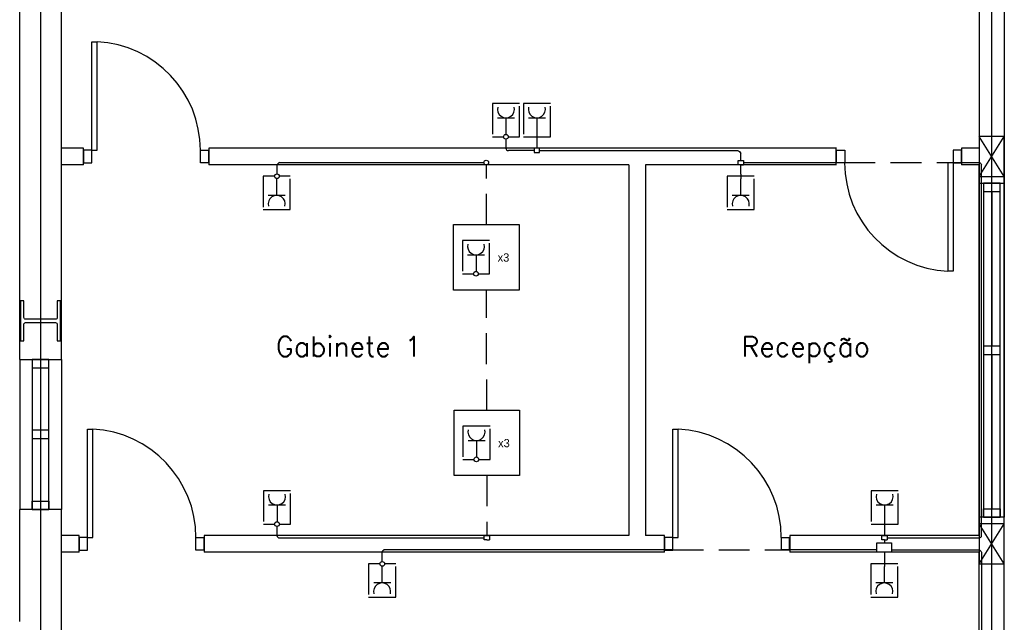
# Model space of a CAD drawing. Header units: millimetres. Extents: x -559 to 10735, y -2326 to 222.
# Tile 9 of 256: x -504 to -488, y 124 to 134. Entities that reach past the tile are written whole.
import ezdxf

# ---------------------------------------------------------------- set-up
doc = ezdxf.new("R2010")
doc.units = ezdxf.units.MM
doc.header["$LTSCALE"] = 4
doc.linetypes.add('HIDDEN2', pattern=[0.1875, 0.125, -0.0625])
for name, color, linetype in [('222', 22, 'Continuous'), ('Caminhos entre Quadros Eletricos', 2, 'Continuous'), ('Identificaçao de Comodos', 251, 'Continuous'), ('Planta Baixa', 251, 'Continuous')]:
    doc.layers.add(name, color=color, linetype=linetype)
doc.styles.add('ROMANS8', font='romans8', dxfattribs={"height": 0.2})

# ---------------------------------------------------------------- blocks, each defined once
blk = doc.blocks.new('AUW01D3S-flat-5-flat-1')
at = {"color": 9}
for p, q in [((-0.075, 0), (-0.075, -2)), ((0.075, 0), (0.075, -2))]:
    blk.add_line(p, q, dxfattribs=at)
blk = doc.blocks.new('AUD18D1S-flat-15-flat-1')
at = {"color": 9}
for p, q in [((-0.075, 0), (0.075, 0)), ((0.075, -2), (-0.075, -2))]:
    blk.add_line(p, q, dxfattribs=at)
blk = doc.blocks.new('AUD19D1S-flat-15-flat-1')
at = {"color": 9}
for p, q in [((0, 0), (0, 0)), ((0, -2), (0, -2))]:
    blk.add_line(p, q, dxfattribs=at)
blk = doc.blocks.new('AUD37D1S-flat-41-flat-1')
at = {"color": 9}
for p, q in [((0.05, 0), (-0.05, 0)), ((-0.05, 0), (-0.05, -0.05)), ((0.05, -0.05), (0.05, 0)), ((-0.05, -0.05), (0.05, -0.05))]:
    blk.add_line(p, q, dxfattribs=at)
at = {"color": 9, "oblique": 36.8699, "width": 1.25, "flags": 3}
for p in [(-0.05, -0.05), (0, -0.05), (0.05, -0.05)]:
    blk.add_attdef('JAMBPT', p, '', height=0.00632, rotation=333.43495, dxfattribs=at)
at = {"color": 9, "width": 0.5, "flags": 3}
for p in [(0, -0.05), (0.05, -0.05)]:
    blk.add_attdef('JAMBPT', p, '', height=0.01, rotation=270, dxfattribs=at)
blk = doc.blocks.new('AUD37D1S-flat-40-flat-1')
at = {"color": 9}
for p, q in [((-0.05, 0.05), (0.05, 0.05)), ((-0.05, 0), (-0.05, 0.05)), ((0.05, 0), (-0.05, 0)), ((0.05, 0.05), (0.05, 0))]:
    blk.add_line(p, q, dxfattribs=at)
at = {"color": 9, "text_generation_flag": 4, "flags": 3}
for p, height, rotation, width in [((-0.05, 0.05), 0.00632, 26.56505, 1.25), ((0, 0.05), 0.01, 90, 0.5), ((0, 0.05), 0.00632, 26.56505, 1.25), ((0.05, 0.05), 0.01, 90, 0.5), ((0.05, 0.05), 0.00632, 26.56505, 1.25)]:
    blk.add_attdef('JAMBPT', p, '', height=height, rotation=rotation, dxfattribs=dict(at, width=width))
blk = doc.blocks.new('AUD40D1S-flat-10-flat-1')
at = {"color": 9}
for p, q in [((0.05, 1), (-0.05, 1)), ((-0.05, 1), (-0.05, -1)), ((0.05, -1), (0.05, 1)), ((-0.05, -1), (0.05, -1))]:
    blk.add_line(p, q, dxfattribs=at)
blk = doc.blocks.new('AUD40D1S-flat-9-flat-1')
at = {"color": 9}
for p, q in [((0.05, 1), (-0.05, 1)), ((-0.05, 1), (-0.05, -1)), ((0.05, -1), (0.05, 1)), ((-0.05, -1), (0.05, -1))]:
    blk.add_line(p, q, dxfattribs=at)
blk = doc.blocks.new('AUD37D1S-flat-39-flat-1')
at = {"color": 9}
for p, q in [((0.05, 0), (-0.05, 0)), ((-0.05, 0), (-0.05, -0.05)), ((0.05, -0.05), (0.05, 0)), ((-0.05, -0.05), (0.05, -0.05))]:
    blk.add_line(p, q, dxfattribs=at)
at = {"color": 9, "oblique": 36.8699, "width": 1.25, "flags": 3}
for p in [(-0.05, -0.05), (0, -0.05), (0.05, -0.05)]:
    blk.add_attdef('JAMBPT', p, '', height=0.00632, rotation=333.43495, dxfattribs=at)
at = {"color": 9, "width": 0.5, "flags": 3}
for p in [(0, -0.05), (0.05, -0.05)]:
    blk.add_attdef('JAMBPT', p, '', height=0.01, rotation=270, dxfattribs=at)
blk = doc.blocks.new('AUW01D1S-flat-14-flat-1')
at = {"color": 9}
blk.add_line((0, 0.4625), (0, -0.4625), dxfattribs=at)
blk = doc.blocks.new('AUW01D1S-flat-13-flat-1')
at = {"color": 9}
blk.add_line((0, 0.4625), (0, -0.4625), dxfattribs=at)
blk = doc.blocks.new('AUW01D3S-flat-1-flat-1')
at = {"color": 9}
for p, q in [((-0.125, 0), (-0.125, -0.9)), ((0.125, 0), (0.125, -0.9))]:
    blk.add_line(p, q, dxfattribs=at)
blk = doc.blocks.new('AUD18D1S-flat-11-flat-1')
at = {"color": 9}
for p, q in [((-0.125, 0), (0.125, 0)), ((0.125, -0.9), (-0.125, -0.9))]:
    blk.add_line(p, q, dxfattribs=at)
blk = doc.blocks.new('AUD19D1S-flat-11-flat-1')
at = {"color": 9}
for p, q in [((0, 0), (0, 0)), ((0, -0.9), (0, -0.9))]:
    blk.add_line(p, q, dxfattribs=at)
blk = doc.blocks.new('AUD37D1S-flat-25-flat-1')
at = {"color": 9}
for p, q in [((0.05, 0), (-0.05, 0)), ((-0.05, 0), (-0.05, -0.05)), ((0.05, -0.05), (0.05, 0)), ((-0.05, -0.05), (0.05, -0.05))]:
    blk.add_line(p, q, dxfattribs=at)
at = {"color": 9, "oblique": 36.8699, "width": 1.25, "flags": 3}
for p in [(-0.05, -0.05), (0, -0.05), (0.05, -0.05)]:
    blk.add_attdef('JAMBPT', p, '', height=0.00632, rotation=333.43495, dxfattribs=at)
at = {"color": 9, "width": 0.5, "flags": 3}
for p in [(0, -0.05), (0.05, -0.05)]:
    blk.add_attdef('JAMBPT', p, '', height=0.01, rotation=270, dxfattribs=at)
blk = doc.blocks.new('AUD37D1S-flat-24-flat-1')
at = {"color": 9}
for p, q in [((-0.05, 0.05), (0.05, 0.05)), ((-0.05, 0), (-0.05, 0.05)), ((0.05, 0), (-0.05, 0)), ((0.05, 0.05), (0.05, 0))]:
    blk.add_line(p, q, dxfattribs=at)
at = {"color": 9, "text_generation_flag": 4, "flags": 3}
for p, height, rotation, width in [((-0.05, 0.05), 0.00632, 26.56505, 1.25), ((0, 0.05), 0.01, 90, 0.5), ((0, 0.05), 0.00632, 26.56505, 1.25), ((0.05, 0.05), 0.01, 90, 0.5), ((0.05, 0.05), 0.00632, 26.56505, 1.25)]:
    blk.add_attdef('JAMBPT', p, '', height=height, rotation=rotation, dxfattribs=dict(at, width=width))
blk = doc.blocks.new('AUD40D1S-flat-2-flat-1')
at = {"color": 9}
for p, q in [((0.05, 0.45), (-0.05, 0.45)), ((-0.05, 0.45), (-0.05, -0.45)), ((0.05, -0.45), (0.05, 0.45)), ((-0.05, -0.45), (0.05, -0.45))]:
    blk.add_line(p, q, dxfattribs=at)
blk = doc.blocks.new('AUD40D1S-flat-1-flat-1')
at = {"color": 9}
for p, q in [((0.05, 0.45), (-0.05, 0.45)), ((-0.05, 0.45), (-0.05, -0.45)), ((0.05, -0.45), (0.05, 0.45)), ((-0.05, -0.45), (0.05, -0.45))]:
    blk.add_line(p, q, dxfattribs=at)
blk = doc.blocks.new('AUD37D1S-flat-23-flat-1')
at = {"color": 9}
for p, q in [((0.05, 0), (-0.05, 0)), ((-0.05, 0), (-0.05, -0.05)), ((0.05, -0.05), (0.05, 0)), ((-0.05, -0.05), (0.05, -0.05))]:
    blk.add_line(p, q, dxfattribs=at)
at = {"color": 9, "oblique": 36.8699, "width": 1.25, "flags": 3}
for p in [(-0.05, -0.05), (0, -0.05), (0.05, -0.05)]:
    blk.add_attdef('JAMBPT', p, '', height=0.00632, rotation=333.43495, dxfattribs=at)
at = {"color": 9, "width": 0.5, "flags": 3}
for p in [(0, -0.05), (0.05, -0.05)]:
    blk.add_attdef('JAMBPT', p, '', height=0.01, rotation=270, dxfattribs=at)
blk = doc.blocks.new('AUW01D1S-flat-2-flat-1')
at = {"color": 9}
blk.add_line((0, 0.1875), (0, -0.1875), dxfattribs=at)
blk = doc.blocks.new('AUW01D1S-flat-1-flat-1')
at = {"color": 9}
blk.add_line((0, 0.1875), (0, -0.1875), dxfattribs=at)
blk = doc.blocks.new('AUD18D1S-flat-8-flat-1')
at = {"color": 9}
for p, q in [((0, -0.05), (0, 0.05)), ((0.75, 0.05), (0.75, -0.05))]:
    blk.add_line(p, q, dxfattribs=at)
blk = doc.blocks.new('AUD19D1S-flat-8-flat-1')
at = {"color": 9}
for p, q in [((0, 0), (0, 0)), ((0.75, 0), (0.75, 0))]:
    blk.add_line(p, q, dxfattribs=at)
blk = doc.blocks.new('AUD37D1S-flat-18-flat-1')
at = {"color": 9}
for p, q in [((0, 0.0375), (0, -0.0375)), ((0.05, 0.0375), (0, 0.0375)), ((0.05, -0.0375), (0.05, 0.0375)), ((0, -0.0375), (0.05, -0.0375))]:
    blk.add_line(p, q, dxfattribs=at)
at = {"color": 9, "oblique": 22.61986, "width": 1.083333, "flags": 3}
for p in [(0.05, 0.0375), (0.05, 0), (0.05, -0.0375)]:
    blk.add_attdef('JAMBPT', p, '', height=0.00588, rotation=56.30993, dxfattribs=at)
at = {"color": 9, "width": 0.666667, "flags": 3}
for p in [(0.05, 0.0375), (0.05, 0)]:
    blk.add_attdef('JAMBPT', p, '', height=0.0075, dxfattribs=at)
blk = doc.blocks.new('AUD37D1S-flat-17-flat-1')
at = {"color": 9}
for p, q in [((-0.05, 0.0375), (0, 0.0375)), ((-0.05, -0.0375), (-0.05, 0.0375)), ((0, 0.0375), (0, -0.0375)), ((0, -0.0375), (-0.05, -0.0375))]:
    blk.add_line(p, q, dxfattribs=at)
at = {"color": 9, "text_generation_flag": 4, "flags": 3}
for p, height, rotation, width in [((-0.05, 0.0375), 0.00588, 123.69007, 1.083333), ((-0.05, 0.0375), 0.0075, 180, 0.666667), ((-0.05, 0), 0.0075, 180, 0.666667), ((-0.05, 0), 0.00588, 123.69007, 1.083333), ((-0.05, -0.0375), 0.00588, 123.69007, 1.083333)]:
    blk.add_attdef('JAMBPT', p, '', height=height, rotation=rotation, dxfattribs=dict(at, width=width))
blk = doc.blocks.new('AUD41D1S-flat-8-flat-1')
at = {"color": 9}
for p, q in [((-0.375, 0.0375), (-0.375, -0.0375)), ((0.375, -0.0375), (0.375, 0.0375))]:
    blk.add_line(p, q, dxfattribs=at)
blk = doc.blocks.new('AUD29D1S-flat-12-flat-1')
at = {"color": 9}
for p, q in [((-0.325, 0.65), (-0.2934, 0.65)), ((-0.325, 0), (-0.325, 0.65)), ((-0.2934, 0), (-0.2934, 0.65)), ((-0.325, 0), (-0.2934, 0))]:
    blk.add_line(p, q, dxfattribs=at)
blk.add_ellipse((-0.325, 0), major_axis=(-0.4596, 0.4596), ratio=1, start_param=3.926991, end_param=5.449157, dxfattribs=at)
blk = doc.blocks.new('AUD18D1S-flat-7-flat-1')
at = {"color": 9}
for p, q in [((0, -0.05), (0, 0.05)), ((0.75, 0.05), (0.75, -0.05))]:
    blk.add_line(p, q, dxfattribs=at)
blk = doc.blocks.new('AUD19D1S-flat-7-flat-1')
at = {"color": 9}
for p, q in [((0, 0), (0, 0)), ((0.75, 0), (0.75, 0))]:
    blk.add_line(p, q, dxfattribs=at)
blk = doc.blocks.new('AUD37D1S-flat-16-flat-1')
at = {"color": 9}
for p, q in [((0, 0.0375), (0, -0.0375)), ((0.05, 0.0375), (0, 0.0375)), ((0.05, -0.0375), (0.05, 0.0375)), ((0, -0.0375), (0.05, -0.0375))]:
    blk.add_line(p, q, dxfattribs=at)
at = {"color": 9, "oblique": 22.61986, "width": 1.083333, "flags": 3}
for p in [(0.05, 0.0375), (0.05, 0), (0.05, -0.0375)]:
    blk.add_attdef('JAMBPT', p, '', height=0.00588, rotation=56.30993, dxfattribs=at)
at = {"color": 9, "width": 0.666667, "flags": 3}
for p in [(0.05, 0.0375), (0.05, 0)]:
    blk.add_attdef('JAMBPT', p, '', height=0.0075, dxfattribs=at)
blk = doc.blocks.new('AUD37D1S-flat-15-flat-1')
at = {"color": 9}
for p, q in [((-0.05, 0.0375), (0, 0.0375)), ((-0.05, -0.0375), (-0.05, 0.0375)), ((0, 0.0375), (0, -0.0375)), ((0, -0.0375), (-0.05, -0.0375))]:
    blk.add_line(p, q, dxfattribs=at)
at = {"color": 9, "text_generation_flag": 4, "flags": 3}
for p, height, rotation, width in [((-0.05, 0.0375), 0.00588, 123.69007, 1.083333), ((-0.05, 0.0375), 0.0075, 180, 0.666667), ((-0.05, 0), 0.0075, 180, 0.666667), ((-0.05, 0), 0.00588, 123.69007, 1.083333), ((-0.05, -0.0375), 0.00588, 123.69007, 1.083333)]:
    blk.add_attdef('JAMBPT', p, '', height=height, rotation=rotation, dxfattribs=dict(at, width=width))
blk = doc.blocks.new('AUD41D1S-flat-7-flat-1')
at = {"color": 9}
for p, q in [((-0.375, 0.0375), (-0.375, -0.0375)), ((0.375, -0.0375), (0.375, 0.0375))]:
    blk.add_line(p, q, dxfattribs=at)
blk = doc.blocks.new('AUD29D1S-flat-11-flat-1')
at = {"color": 9}
for p, q in [((-0.325, 0.65), (-0.2934, 0.65)), ((-0.325, 0), (-0.325, 0.65)), ((-0.2934, 0), (-0.2934, 0.65)), ((-0.325, 0), (-0.2934, 0))]:
    blk.add_line(p, q, dxfattribs=at)
blk.add_ellipse((-0.325, 0), major_axis=(-0.4596, 0.4596), ratio=1, start_param=3.926991, end_param=5.449157, dxfattribs=at)
blk = doc.blocks.new('AUD18D1S-flat-6-flat-1')
at = {"color": 9}
for p, q in [((-0.75, -0.05), (-0.75, 0.05)), ((0, 0.05), (0, -0.05))]:
    blk.add_line(p, q, dxfattribs=at)
blk = doc.blocks.new('AUD19D1S-flat-6-flat-1')
at = {"color": 9}
for p, q in [((-0.75, 0), (-0.75, 0)), ((0, 0), (0, 0))]:
    blk.add_line(p, q, dxfattribs=at)
blk = doc.blocks.new('AUD37D1S-flat-14-flat-1')
at = {"color": 9}
for p, q in [((-0.05, 0.0375), (-0.05, -0.0375)), ((0, 0.0375), (-0.05, 0.0375)), ((0, -0.0375), (0, 0.0375)), ((-0.05, -0.0375), (0, -0.0375))]:
    blk.add_line(p, q, dxfattribs=at)
at = {"color": 9, "width": 0.666667, "flags": 3}
for p in [(-0.05, 0), (-0.05, -0.0375)]:
    blk.add_attdef('JAMBPT', p, '', height=0.0075, rotation=180, dxfattribs=at)
at = {"color": 9, "oblique": 22.61986, "width": 1.083333, "flags": 3}
for p in [(-0.05, 0.0375), (-0.05, 0), (-0.05, -0.0375)]:
    blk.add_attdef('JAMBPT', p, '', height=0.00588, rotation=236.30993, dxfattribs=at)
blk = doc.blocks.new('AUD37D1S-flat-13-flat-1')
at = {"color": 9}
for p, q in [((0, -0.0375), (0, 0.0375)), ((0, 0.0375), (0.05, 0.0375)), ((0.05, 0.0375), (0.05, -0.0375)), ((0.05, -0.0375), (0, -0.0375))]:
    blk.add_line(p, q, dxfattribs=at)
at = {"color": 9, "text_generation_flag": 4, "width": 1.083333, "flags": 3}
for p in [(0.05, 0.0375), (0.05, 0), (0.05, -0.0375)]:
    blk.add_attdef('JAMBPT', p, '', height=0.00588, rotation=303.69007, dxfattribs=at)
at = {"color": 9, "text_generation_flag": 4, "width": 0.666667, "flags": 3}
for p in [(0.05, 0), (0.05, -0.0375)]:
    blk.add_attdef('JAMBPT', p, '', height=0.0075, dxfattribs=at)
blk = doc.blocks.new('AUD41D1S-flat-6-flat-1')
at = {"color": 9}
for p, q in [((-0.375, 0.0375), (-0.375, -0.0375)), ((0.375, -0.0375), (0.375, 0.0375))]:
    blk.add_line(p, q, dxfattribs=at)
blk = doc.blocks.new('AUD29D1S-flat-10-flat-1')
at = {"color": 9}
for p, q in [((0.325, 0), (0.2934, 0)), ((0.2934, 0), (0.2934, -0.65)), ((0.325, 0), (0.325, -0.65)), ((0.325, -0.65), (0.2934, -0.65))]:
    blk.add_line(p, q, dxfattribs=at)
blk.add_ellipse((0.325, 0), major_axis=(0.4596, 0.4596), ratio=1, start_param=2.356194, end_param=3.878361, dxfattribs=at)
blk = doc.blocks.new('AUD18D1S-flat-5-flat-1')
at = {"color": 9}
for p, q in [((0, -0.05), (0, 0.05)), ((0.75, 0.05), (0.75, -0.05))]:
    blk.add_line(p, q, dxfattribs=at)
blk = doc.blocks.new('AUD19D1S-flat-5-flat-1')
at = {"color": 9}
for p, q in [((0, 0), (0, 0)), ((0.75, 0), (0.75, 0))]:
    blk.add_line(p, q, dxfattribs=at)
blk = doc.blocks.new('AUD37D1S-flat-12-flat-1')
at = {"color": 9}
for p, q in [((0, 0.0375), (0, -0.0375)), ((0.05, 0.0375), (0, 0.0375)), ((0.05, -0.0375), (0.05, 0.0375)), ((0, -0.0375), (0.05, -0.0375))]:
    blk.add_line(p, q, dxfattribs=at)
at = {"color": 9, "oblique": 22.61986, "width": 1.083333, "flags": 3}
for p in [(0.05, 0.0375), (0.05, 0), (0.05, -0.0375)]:
    blk.add_attdef('JAMBPT', p, '', height=0.00588, rotation=56.30993, dxfattribs=at)
at = {"color": 9, "width": 0.666667, "flags": 3}
for p in [(0.05, 0.0375), (0.05, 0)]:
    blk.add_attdef('JAMBPT', p, '', height=0.0075, dxfattribs=at)
blk = doc.blocks.new('AUD37D1S-flat-11-flat-1')
at = {"color": 9}
for p, q in [((-0.05, 0.0375), (0, 0.0375)), ((-0.05, -0.0375), (-0.05, 0.0375)), ((0, 0.0375), (0, -0.0375)), ((0, -0.0375), (-0.05, -0.0375))]:
    blk.add_line(p, q, dxfattribs=at)
at = {"color": 9, "text_generation_flag": 4, "flags": 3}
for p, height, rotation, width in [((-0.05, 0.0375), 0.00588, 123.69007, 1.083333), ((-0.05, 0.0375), 0.0075, 180, 0.666667), ((-0.05, 0), 0.0075, 180, 0.666667), ((-0.05, 0), 0.00588, 123.69007, 1.083333), ((-0.05, -0.0375), 0.00588, 123.69007, 1.083333)]:
    blk.add_attdef('JAMBPT', p, '', height=height, rotation=rotation, dxfattribs=dict(at, width=width))
blk = doc.blocks.new('AUD41D1S-flat-5-flat-1')
at = {"color": 9}
for p, q in [((-0.375, 0.0375), (-0.375, -0.0375)), ((0.375, -0.0375), (0.375, 0.0375))]:
    blk.add_line(p, q, dxfattribs=at)
blk = doc.blocks.new('AUD29D1S-flat-9-flat-1')
at = {"color": 9}
for p, q in [((-0.325, 0.65), (-0.2934, 0.65)), ((-0.325, 0), (-0.325, 0.65)), ((-0.2934, 0), (-0.2934, 0.65)), ((-0.325, 0), (-0.2934, 0))]:
    blk.add_line(p, q, dxfattribs=at)
blk.add_ellipse((-0.325, 0), major_axis=(-0.4596, 0.4596), ratio=1, start_param=3.926991, end_param=5.449157, dxfattribs=at)

msp = doc.modelspace()

# ---------------------------------------------------------------- linework, layer by layer
at = {"layer": '222'}
for p, q in [((-495.789, 132.589), (-495.512, 132.589)), ((-495.651, 132.589), (-495.651, 132.319)), ((-495.285, 132.589), (-495.009, 132.589)), ((-495.147, 132.589), (-495.147, 132.319)), ((-495.691, 132.278), (-495.69, 132.278)), ((-495.653, 132.242), (-495.653, 132.094)), ((-495.188, 132.278), (-495.111, 132.278)), ((-495.147, 132.319), (-495.149, 132.242)), ((-495.149, 132.242), (-495.149, 132.094)), ((-495.193, 132.057), (-495.609, 132.057)), ((-495.105, 132.057), (-491.877, 132.057)), ((-491.823, 131.895), (-491.823, 132.008)), ((-499.382, 131.822), (-499.382, 131.674)), ((-499.338, 131.859), (-496.011, 131.859)), ((-491.823, 131.672), (-491.823, 131.822)), ((-491.823, 131.822), (-491.779, 131.822)), ((-491.779, 131.859), (-490.133, 131.859)), ((-488.365, 131.859), (-487.939, 131.859)), ((-487.902, 125.786), (-487.902, 131.822)), ((-499.384, 131.597), (-499.385, 131.595)), ((-499.385, 131.325), (-499.385, 131.595)), ((-491.784, 131.636), (-491.861, 131.636)), ((-491.823, 131.672), (-491.825, 131.595)), ((-491.825, 131.325), (-491.825, 131.595)), ((-499.246, 131.325), (-499.523, 131.325)), ((-491.687, 131.325), (-491.963, 131.325)), ((-496.276, 130.357), (-496, 130.357)), ((-496.138, 130.357), (-496.138, 130.087)), ((-496.269, 127.334), (-495.992, 127.334)), ((-496.131, 127.334), (-496.131, 127.064)), ((-499.519, 126.283), (-499.242, 126.283)), ((-499.38, 126.283), (-499.38, 126.013)), ((-489.62, 126.283), (-489.343, 126.283)), ((-489.481, 126.283), (-489.481, 126.013)), ((-499.421, 125.972), (-499.42, 125.972)), ((-499.382, 125.934), (-499.382, 125.786)), ((-499.38, 126.013), (-499.38, 126.011)), ((-489.522, 125.972), (-489.445, 125.972)), ((-489.481, 126.013), (-489.484, 125.936)), ((-489.484, 125.936), (-489.484, 125.786)), ((-499.338, 125.749), (-496.006, 125.749)), ((-495.962, 125.713), (-495.918, 125.713)), ((-489.484, 125.713), (-489.484, 125.666)), ((-489.484, 125.713), (-489.44, 125.713)), ((-489.44, 125.749), (-487.939, 125.749)), ((-497.666, 125.362), (-497.666, 125.522)), ((-492.931, 125.551), (-497.639, 125.551)), ((-489.606, 125.551), (-491.164, 125.551)), ((-489.484, 125.514), (-489.484, 125.36)), ((-489.367, 125.551), (-487.939, 125.551)), ((-487.902, 125.515), (-487.902, 123.745)), ((-489.445, 125.324), (-489.522, 125.324)), ((-489.484, 125.36), (-489.486, 125.283)), ((-497.668, 125.285), (-497.668, 125.283)), ((-497.668, 125.013), (-497.668, 125.283)), ((-489.486, 125.013), (-489.486, 125.283)), ((-497.529, 125.013), (-497.806, 125.013)), ((-489.347, 125.013), (-489.624, 125.013))]:
    msp.add_line(p, q, dxfattribs=at)
at = {"layer": '222', "linetype": 'HIDDEN2'}
for p, q in [((-495.97, 130.852), (-495.97, 131.822)), ((-490.133, 131.859), (-488.365, 131.859)), ((-495.962, 127.829), (-495.97, 129.784)), ((-495.962, 126.761), (-495.962, 125.786)), ((-492.931, 125.551), (-491.164, 125.551))]:
    msp.add_line(p, q, dxfattribs=at)
for points in [[(-495.613, 132.278), (-495.43, 132.278), (-495.43, 132.821), (-495.871, 132.821), (-495.871, 132.278), (-495.691, 132.278)], [(-495.111, 132.278), (-494.927, 132.278), (-494.927, 132.821), (-495.367, 132.821), (-495.367, 132.278), (-495.188, 132.278)], [(-499.421, 131.636), (-499.605, 131.636), (-499.605, 131.093), (-499.164, 131.093), (-499.164, 131.636), (-499.344, 131.636)], [(-491.861, 131.636), (-492.045, 131.636), (-492.045, 131.093), (-491.605, 131.093), (-491.605, 131.636), (-491.784, 131.636)], [(-496.102, 130.047), (-495.918, 130.047), (-495.918, 130.589), (-496.358, 130.589), (-496.358, 130.047), (-496.179, 130.047)], [(-496.094, 127.024), (-495.91, 127.024), (-495.91, 127.566), (-496.351, 127.566), (-496.351, 127.024), (-496.171, 127.024)], [(-499.343, 125.972), (-499.16, 125.972), (-499.16, 126.515), (-499.601, 126.515), (-499.601, 125.972), (-499.421, 125.972)], [(-489.445, 125.972), (-489.261, 125.972), (-489.261, 126.515), (-489.702, 126.515), (-489.702, 125.972), (-489.522, 125.972)], [(-497.704, 125.324), (-497.888, 125.324), (-497.888, 124.781), (-497.447, 124.781), (-497.447, 125.324), (-497.627, 125.324)], [(-489.522, 125.324), (-489.706, 125.324), (-489.706, 124.781), (-489.265, 124.781), (-489.265, 125.324), (-489.445, 125.324)]]:
    msp.add_lwpolyline(points, dxfattribs=at)
at = {"layer": '222'}
for points in [[(-495.653, 132.094, 0.486506), (-495.609, 132.057, 9.374194)], [(-491.877, 132.057, -0.20041), (-491.823, 132.008, 0.638427)], [(-499.338, 131.859, 0.244978), (-499.382, 131.822, 0.361212)], [(-487.939, 131.859, -0.306176), (-487.902, 131.822, -5.735521)], [(-499.382, 125.786, 0.486506), (-499.338, 125.749, -0.106676)], [(-487.939, 125.749, 0.376685), (-487.902, 125.786, 0.700057)], [(-497.666, 125.522, -0.373441), (-497.639, 125.551, -1.085973)], [(-487.939, 125.551, -0.180639), (-487.902, 125.515, 0.623205)]]:
    msp.add_lwpolyline(points, format="xyb", dxfattribs=at)
for points in [[(-495.193, 132.021), (-495.105, 132.021), (-495.105, 132.094), (-495.193, 132.094)], [(-495.436, 129.784), (-496.504, 129.784), (-496.504, 130.852), (-495.436, 130.852)], [(-495.428, 126.761), (-496.497, 126.761), (-496.497, 127.829), (-495.428, 127.829)], [(-489.606, 125.666), (-489.367, 125.666), (-489.367, 125.514), (-489.606, 125.514)]]:
    msp.add_lwpolyline(points, close=True, dxfattribs=at)
for points in [[(-491.823, 131.822), (-491.867, 131.822), (-491.867, 131.895), (-491.779, 131.895), (-491.779, 131.822)], [(-495.962, 125.713), (-496.006, 125.713), (-496.006, 125.786), (-495.918, 125.786), (-495.918, 125.713)], [(-489.484, 125.713), (-489.528, 125.713), (-489.528, 125.786), (-489.44, 125.786), (-489.44, 125.713)]]:
    msp.add_lwpolyline(points, dxfattribs=at)
for centre in [(-495.652, 132.28), (-495.972, 131.86), (-499.382, 131.636), (-496.14, 130.049), (-496.133, 127.026), (-499.381, 125.972), (-497.666, 125.324)]:
    msp.add_circle(centre, 0.0385, dxfattribs=at)
for centre, start, end in [((-495.651, 132.728), 165.083, 14.917), ((-495.147, 132.728), 165.083, 14.917), ((-499.385, 131.187), 345.083, 194.917), ((-491.825, 131.187), 345.083, 194.917), ((-496.138, 130.496), 165.083, 14.917), ((-496.131, 127.473), 165.083, 14.917), ((-499.38, 126.421), 165.083, 14.917), ((-489.481, 126.421), 165.083, 14.917), ((-497.668, 124.874), 345.083, 194.917), ((-489.486, 124.874), 345.083, 194.917)]:
    msp.add_arc(centre, 0.139, start, end, dxfattribs=at)
at = {"layer": 'Caminhos entre Quadros Eletricos'}
for p, q in [((-503.233, 142.535), (-503.233, 95.79)), ((-487.735, 124.096), (-487.735, 142.452))]:
    msp.add_line(p, q, dxfattribs=at)
at = {"layer": 'Planta Baixa'}
for p, q in [((-503.573, 128.654), (-503.573, 143.215)), ((-502.893, 128.654), (-502.893, 142.535)), ((-487.939, 135.194), (-487.939, 129.28)), ((-487.531, 135.194), (-487.531, 129.28)), ((-487.531, 131.632), (-487.939, 132.284)), ((-487.939, 131.632), (-487.531, 132.284)), ((-502.533, 132.094), (-502.893, 132.094)), ((-490.268, 132.094), (-500.494, 132.094)), ((-487.939, 132.094), (-488.229, 132.094)), ((-502.533, 131.822), (-502.893, 131.822)), ((-493.649, 131.822), (-500.494, 131.822)), ((-493.649, 131.822), (-493.649, 125.786)), ((-493.377, 131.822), (-493.377, 125.786)), ((-490.268, 131.822), (-493.377, 131.822)), ((-487.939, 131.822), (-488.229, 131.822)), ((-487.939, 125.786), (-487.939, 131.822)), ((-487.531, 123.883), (-487.531, 131.673)), ((-487.939, 129.28), (-487.939, 125.786)), ((-503.573, 124.386), (-503.573, 126.207)), ((-502.893, 124.386), (-502.893, 126.207)), ((-487.531, 125.324), (-487.939, 125.976)), ((-487.939, 125.324), (-487.531, 125.976)), ((-502.605, 125.786), (-502.893, 125.786)), ((-493.649, 125.786), (-500.566, 125.786)), ((-493.067, 125.786), (-493.377, 125.786)), ((-487.939, 125.786), (-491.028, 125.786)), ((-487.939, 125.786), (-487.939, 125.514)), ((-502.605, 125.514), (-502.893, 125.514)), ((-502.893, 119.396), (-502.893, 125.514)), ((-493.067, 125.514), (-500.566, 125.514)), ((-487.939, 125.514), (-491.028, 125.514)), ((-487.939, 123.883), (-487.939, 125.514)), ((-487.531, 123.883), (-487.531, 125.514))]:
    msp.add_line(p, q, dxfattribs=at)
for points in [[(-487.939, 131.632), (-487.531, 131.632), (-487.531, 132.284), (-487.939, 132.284)], [(-487.939, 125.324), (-487.531, 125.324), (-487.531, 125.976), (-487.939, 125.976)]]:
    msp.add_lwpolyline(points, close=True, dxfattribs=at)
msp.add_lwpolyline([(-503.56, 128.954), (-503.505, 128.954), (-503.505, 129.225, -0.414214), (-503.478, 129.253), (-502.989, 129.253, -0.414214), (-502.961, 129.225), (-502.961, 128.954), (-502.907, 128.954), (-502.907, 129.606), (-502.961, 129.606), (-502.961, 129.334, -0.414214), (-502.989, 129.307), (-503.478, 129.307, -0.414214), (-503.505, 129.334), (-503.505, 129.606), (-503.56, 129.606)], format="xyb", close=True, dxfattribs=at)

# ---------------------------------------------------------------- block references
at = {"layer": 'Planta Baixa', "xscale": 2.718962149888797, "yscale": 2.718962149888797, "zscale": 2.718962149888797}
for name, p in [('AUD29D1S-flat-11-flat-1', (-501.513, 132.06)), ('AUD18D1S-flat-7-flat-1', (-502.533, 131.958)), ('AUD37D1S-flat-16-flat-1', (-502.533, 131.958)), ('AUD41D1S-flat-7-flat-1', (-501.513, 131.958)), ('AUD37D1S-flat-15-flat-1', (-500.494, 131.958)), ('AUD18D1S-flat-6-flat-1', (-488.229, 131.958)), ('AUD37D1S-flat-13-flat-1', (-490.268, 131.958)), ('AUD41D1S-flat-6-flat-1', (-489.249, 131.958)), ('AUD37D1S-flat-14-flat-1', (-488.229, 131.958)), ('AUD19D1S-flat-7-flat-1', (-502.533, 131.958)), ('AUD19D1S-flat-6-flat-1', (-488.229, 131.958)), ('AUD29D1S-flat-10-flat-1', (-489.249, 131.856)), ('AUW01D3S-flat-5-flat-1', (-487.735, 131.523)), ('AUD18D1S-flat-15-flat-1', (-487.735, 131.523)), ('AUD37D1S-flat-41-flat-1', (-487.735, 131.523)), ('AUD40D1S-flat-10-flat-1', (-487.735, 128.804)), ('AUD40D1S-flat-9-flat-1', (-487.735, 128.804)), ('AUW01D1S-flat-14-flat-1', (-487.735, 130.13)), ('AUD19D1S-flat-15-flat-1', (-487.735, 129.28)), ('AUD37D1S-flat-39-flat-1', (-487.735, 128.872)), ('AUW01D1S-flat-13-flat-1', (-487.735, 127.479)), ('AUW01D3S-flat-1-flat-1', (-503.233, 128.654)), ('AUD18D1S-flat-11-flat-1', (-503.233, 128.654)), ('AUD37D1S-flat-25-flat-1', (-503.233, 128.654)), ('AUD40D1S-flat-2-flat-1', (-503.233, 127.431)), ('AUD40D1S-flat-1-flat-1', (-503.233, 127.431)), ('AUD19D1S-flat-11-flat-1', (-503.233, 128.654)), ('AUW01D1S-flat-2-flat-1', (-503.233, 128.009)), ('AUD37D1S-flat-23-flat-1', (-503.233, 127.499)), ('AUD29D1S-flat-12-flat-1', (-501.585, 125.752)), ('AUD29D1S-flat-9-flat-1', (-492.048, 125.752)), ('AUW01D1S-flat-1-flat-1', (-503.233, 126.853)), ('AUD37D1S-flat-24-flat-1', (-503.233, 126.207)), ('AUD37D1S-flat-40-flat-1', (-487.735, 126.085)), ('AUD18D1S-flat-8-flat-1', (-502.605, 125.65)), ('AUD18D1S-flat-5-flat-1', (-493.067, 125.65)), ('AUD37D1S-flat-18-flat-1', (-502.605, 125.65)), ('AUD41D1S-flat-8-flat-1', (-501.585, 125.65)), ('AUD19D1S-flat-8-flat-1', (-502.605, 125.65)), ('AUD37D1S-flat-17-flat-1', (-500.566, 125.65)), ('AUD37D1S-flat-12-flat-1', (-493.067, 125.65)), ('AUD41D1S-flat-5-flat-1', (-492.048, 125.65)), ('AUD19D1S-flat-5-flat-1', (-493.067, 125.65)), ('AUD37D1S-flat-11-flat-1', (-491.028, 125.65))]:
    msp.add_blockref(name, p, dxfattribs=at)

# ---------------------------------------------------------------- texts
at = {"layer": '222', "char_height": 0.1347, "attachment_point": 1}
for insert in [(-495.786, 130.381), (-495.779, 127.358)]:
    msp.add_mtext_dynamic_manual_height_columns('x3', width=0.35531, gutter_width=0.673, heights=[0], dxfattribs=dict(at, insert=insert))
at = {"layer": 'Identificaçao de Comodos', "style": 'ROMANS8'}
for s, p in [('Gabinete 1', (-499.401, 128.7)), ('Recepção', (-491.816, 128.7))]:
    msp.add_text(s, height=0.3263, dxfattribs=at).set_placement(p)

doc.saveas('drawing.dxf')
